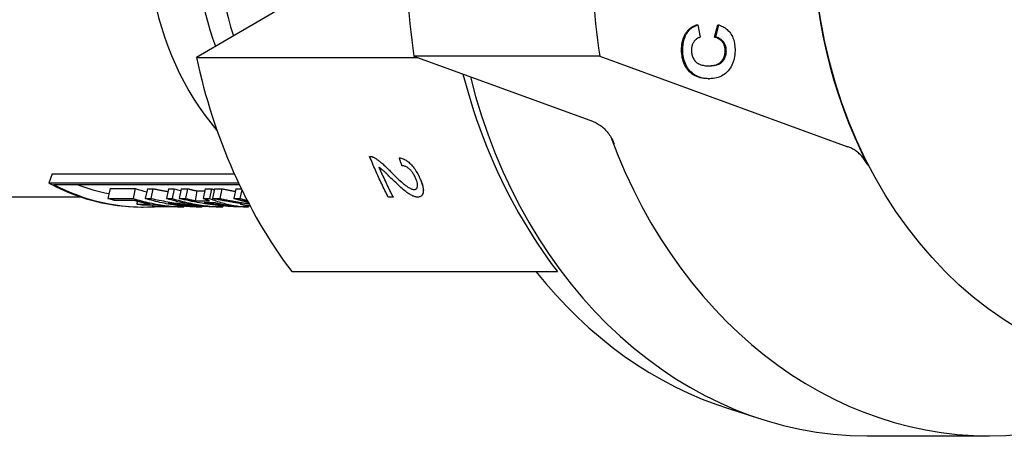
# Model space of a CAD drawing. Header units: millimetres. Extents: x -29 to 3567, y -20 to 378.
# Tile 7 of 12: x 217 to 266, y 319 to 340. Entities that reach past the tile are written whole.
import ezdxf

# ---------------------------------------------------------------- set-up
doc = ezdxf.new("R2010")
doc.units = ezdxf.units.MM
doc.layers.add('DETAIL', color=2, linetype='Continuous')

msp = doc.modelspace()

# ---------------------------------------------------------------- linework, layer by layer
at = {"layer": 'DETAIL'}
for p, q in [((234.511, 343.343), (226.22, 338.501)), ((250.913, 340.104), (250.97, 340.104)), ((250.97, 340.104), (251.086, 339.494)), ((251.8, 339.508), (251.958, 340.103)), ((251.858, 339.508), (252.016, 340.103)), ((251.958, 340.103), (252.016, 340.103)), ((251.8, 339.508), (251.858, 339.508)), ((226.22, 338.501), (237.128, 338.501)), ((246.13, 338.565), (236.953, 338.565)), ((236.953, 338.565), (245.778, 335.345)), ((246.13, 338.565), (258.389, 334.091)), ((251.497, 337.451), (251.555, 337.451)), ((234.765, 333.615), (234.765, 333.615)), ((234.955, 333.569), (234.955, 333.569)), ((236.23, 333.543), (236.23, 333.543)), ((219.092, 332.754), (218.925, 332.298)), ((219.092, 332.754), (228.083, 332.754)), ((228.293, 332.298), (218.925, 332.298)), ((219.149, 332.228), (228.326, 332.228)), ((221.948, 332.02), (221.847, 331.536)), ((221.948, 332.02), (223.187, 332.02)), ((223.187, 332.02), (223.085, 331.536)), ((223.791, 332.017), (223.69, 331.533)), ((223.791, 332.017), (224.069, 332.017)), ((224.069, 332.017), (223.968, 331.533)), ((224.832, 332.017), (224.731, 331.533)), ((224.832, 332.017), (225.11, 332.017)), ((225.11, 332.017), (225.009, 331.533)), ((225.462, 332.017), (225.361, 331.533)), ((225.462, 332.017), (225.777, 332.017)), ((225.777, 332.017), (225.676, 331.533)), ((226.235, 331.909), (226.148, 331.42)), ((226.235, 331.909), (226.627, 331.909)), ((226.649, 332.017), (226.548, 331.533)), ((226.649, 332.017), (226.964, 332.017)), ((226.964, 332.017), (226.863, 331.533)), ((227.111, 332.017), (227.01, 331.533)), ((227.111, 332.017), (227.463, 332.017)), ((227.463, 332.017), (227.362, 331.533)), ((228.166, 332.017), (228.065, 331.533)), ((228.166, 332.017), (228.428, 332.017)), ((228.455, 331.961), (228.366, 331.533)), ((237.314, 331.649), (237.314, 331.649)), ((213.101, 331.61), (220.492, 331.61)), ((221.847, 331.536), (223.085, 331.536)), ((223.163, 331.429), (222.217, 331.429)), ((223.282, 331.398), (223.265, 331.257)), ((223.265, 331.257), (223.932, 331.257)), ((224.298, 331.198), (223.631, 331.198)), ((223.69, 331.533), (223.968, 331.533)), ((224.042, 331.198), (224.039, 331.132)), ((224.731, 331.533), (225.009, 331.533)), ((225.361, 331.533), (225.676, 331.533)), ((225.599, 331.15), (225.598, 331.114)), ((226.148, 331.42), (226.852, 331.42)), ((226.548, 331.533), (226.863, 331.533)), ((226.601, 331.33), (227.136, 331.33)), ((227.01, 331.533), (227.362, 331.533)), ((227.512, 331.166), (227.511, 331.114)), ((228.015, 331.152), (228.014, 331.148)), ((228.051, 331.148), (228.014, 331.148)), ((228.065, 331.533), (228.366, 331.533)), ((228.392, 331.288), (228.389, 331.264)), ((228.389, 331.264), (228.393, 331.27)), ((228.392, 331.26), (228.391, 331.251)), ((228.391, 331.251), (228.395, 331.257)), ((228.395, 331.287), (228.393, 331.27)), ((228.413, 331.285), (228.412, 331.277)), ((228.412, 331.277), (228.442, 331.281)), ((228.712, 331.356), (228.704, 331.291)), ((228.704, 331.291), (228.795, 331.291)), ((228.788, 331.17), (228.787, 331.114)), ((228.829, 331.214), (228.83, 331.217)), ((228.829, 331.21), (228.829, 331.214)), ((228.839, 331.208), (228.829, 331.21)), ((228.83, 331.217), (228.833, 331.218)), ((235.925, 331.596), (235.688, 331.596)), ((235.925, 331.596), (235.925, 331.596)), ((223.496, 331.11), (223.591, 331.11)), ((224.039, 331.132), (224.926, 331.132)), ((225.598, 331.114), (224.418, 331.114)), ((226.489, 331.113), (226.203, 331.113)), ((226.49, 331.142), (226.489, 331.113)), ((227.511, 331.114), (227.225, 331.114)), ((228.787, 331.114), (228.428, 331.114)), ((230.918, 327.923), (244.042, 327.923)), ((252.543, 321.136), (254.181, 320.615)), ((259.338, 319.81), (265.36, 319.81))]:
    msp.add_line(p, q, dxfattribs=at)
at = {"layer": 'DETAIL', "flags": 128}
for points in [[(250.452, 339.797), (250.466, 339.814), (250.48, 339.831), (250.494, 339.847), (250.51, 339.863), (250.525, 339.878), (250.541, 339.893), (250.558, 339.908), (250.575, 339.923), (250.592, 339.937), (250.61, 339.95), (250.629, 339.964), (250.648, 339.977), (250.667, 339.989), (250.687, 340.001), (250.708, 340.013), (250.729, 340.025), (250.75, 340.036), (250.772, 340.047), (250.794, 340.057), (250.817, 340.067), (250.84, 340.077), (250.864, 340.087), (250.888, 340.096), (250.913, 340.104)], [(250.509, 339.797), (250.523, 339.814), (250.537, 339.831), (250.552, 339.847), (250.567, 339.863), (250.583, 339.878), (250.599, 339.893), (250.615, 339.908), (250.632, 339.923), (250.65, 339.937), (250.668, 339.95), (250.686, 339.964), (250.705, 339.977), (250.725, 339.989), (250.745, 340.001), (250.765, 340.013), (250.786, 340.025), (250.807, 340.036), (250.829, 340.047), (250.851, 340.057), (250.874, 340.067), (250.898, 340.077), (250.921, 340.087), (250.946, 340.096), (250.97, 340.104)], [(252.016, 340.103), (252.082, 340.079), (252.146, 340.051), (252.207, 340.022), (252.265, 339.989), (252.319, 339.955), (252.371, 339.917), (252.42, 339.877), (252.466, 339.835), (252.51, 339.79), (252.55, 339.743), (252.587, 339.693), (252.621, 339.641), (252.653, 339.586), (252.681, 339.529), (252.707, 339.469), (252.73, 339.408), (252.751, 339.343), (252.768, 339.277), (252.783, 339.208), (252.795, 339.137), (252.804, 339.063), (252.81, 338.988), (252.814, 338.909), (252.815, 338.829)], [(250.176, 338.891), (250.176, 338.937), (250.178, 338.982), (250.181, 339.027), (250.184, 339.071), (250.189, 339.114), (250.194, 339.157), (250.201, 339.198), (250.208, 339.24), (250.216, 339.28), (250.225, 339.319), (250.236, 339.358), (250.247, 339.396), (250.259, 339.434), (250.271, 339.47), (250.285, 339.506), (250.3, 339.542), (250.316, 339.576), (250.332, 339.61), (250.35, 339.643), (250.369, 339.675), (250.388, 339.707), (250.408, 339.738), (250.43, 339.768), (250.452, 339.797)], [(250.233, 338.891), (250.234, 338.937), (250.236, 338.982), (250.238, 339.027), (250.242, 339.071), (250.246, 339.114), (250.252, 339.157), (250.258, 339.198), (250.265, 339.24), (250.274, 339.28), (250.283, 339.319), (250.293, 339.358), (250.304, 339.396), (250.316, 339.434), (250.329, 339.47), (250.343, 339.506), (250.357, 339.542), (250.373, 339.576), (250.39, 339.61), (250.407, 339.643), (250.426, 339.675), (250.445, 339.707), (250.466, 339.738), (250.487, 339.768), (250.509, 339.797)], [(251.086, 339.494), (251.054, 339.485), (251.024, 339.474), (250.994, 339.461), (250.966, 339.446), (250.938, 339.43), (250.912, 339.413), (250.887, 339.393), (250.863, 339.372), (250.84, 339.35), (250.818, 339.325), (250.798, 339.299), (250.778, 339.271), (250.76, 339.242), (250.744, 339.212), (250.729, 339.181), (250.715, 339.149), (250.703, 339.116), (250.693, 339.082), (250.684, 339.047), (250.677, 339.011), (250.671, 338.974), (250.667, 338.936), (250.664, 338.897), (250.663, 338.856)], [(252.327, 338.826), (252.327, 338.867), (252.324, 338.906), (252.32, 338.945), (252.314, 338.983), (252.306, 339.019), (252.297, 339.055), (252.285, 339.09), (252.272, 339.124), (252.257, 339.157), (252.24, 339.189), (252.222, 339.22), (252.201, 339.25), (252.179, 339.279), (252.155, 339.307), (252.129, 339.333), (252.1, 339.358), (252.07, 339.381), (252.037, 339.404), (252.003, 339.424), (251.967, 339.444), (251.928, 339.462), (251.887, 339.478), (251.845, 339.494), (251.8, 339.508)], [(252.385, 338.826), (252.384, 338.867), (252.381, 338.906), (252.377, 338.945), (252.371, 338.983), (252.363, 339.019), (252.354, 339.055), (252.343, 339.09), (252.329, 339.124), (252.314, 339.157), (252.298, 339.189), (252.279, 339.22), (252.259, 339.25), (252.237, 339.279), (252.212, 339.307), (252.186, 339.333), (252.158, 339.358), (252.127, 339.381), (252.095, 339.404), (252.06, 339.424), (252.024, 339.444), (251.985, 339.462), (251.945, 339.478), (251.902, 339.494), (251.858, 339.508)], [(251.48, 337.451), (251.378, 337.455), (251.28, 337.464), (251.186, 337.478), (251.095, 337.498), (251.009, 337.524), (250.926, 337.554), (250.848, 337.591), (250.773, 337.632), (250.702, 337.679), (250.636, 337.732), (250.573, 337.79), (250.514, 337.853), (250.459, 337.921), (250.409, 337.992), (250.364, 338.066), (250.324, 338.144), (250.289, 338.226), (250.258, 338.311), (250.232, 338.399), (250.211, 338.49), (250.195, 338.585), (250.184, 338.684), (250.177, 338.786), (250.176, 338.891)], [(251.538, 337.451), (251.436, 337.455), (251.337, 337.464), (251.243, 337.478), (251.153, 337.498), (251.066, 337.524), (250.984, 337.554), (250.905, 337.591), (250.83, 337.632), (250.76, 337.679), (250.693, 337.732), (250.63, 337.79), (250.571, 337.853), (250.516, 337.921), (250.467, 337.992), (250.422, 338.066), (250.381, 338.144), (250.346, 338.226), (250.315, 338.311), (250.29, 338.399), (250.269, 338.49), (250.253, 338.585), (250.241, 338.684), (250.235, 338.786), (250.233, 338.891)], [(250.663, 338.856), (250.664, 338.801), (250.668, 338.747), (250.675, 338.695), (250.684, 338.644), (250.696, 338.596), (250.711, 338.549), (250.729, 338.503), (250.749, 338.46), (250.772, 338.418), (250.798, 338.378), (250.827, 338.34), (250.859, 338.304), (250.893, 338.269), (250.931, 338.238), (250.973, 338.21), (251.018, 338.185), (251.067, 338.162), (251.119, 338.142), (251.174, 338.126), (251.233, 338.112), (251.296, 338.101), (251.362, 338.093), (251.431, 338.088), (251.504, 338.086)], [(251.495, 338.086), (251.568, 338.088), (251.637, 338.094), (251.703, 338.102), (251.765, 338.112), (251.824, 338.126), (251.879, 338.142), (251.93, 338.161), (251.978, 338.183), (252.022, 338.208), (252.063, 338.235), (252.1, 338.265), (252.133, 338.298), (252.164, 338.333), (252.192, 338.37), (252.217, 338.408), (252.24, 338.448), (252.26, 338.489), (252.278, 338.532), (252.293, 338.577), (252.305, 338.623), (252.314, 338.672), (252.321, 338.721), (252.326, 338.773), (252.327, 338.826)], [(251.504, 338.086), (251.581, 338.087), (251.654, 338.09), (251.724, 338.097), (251.79, 338.106), (251.852, 338.119), (251.91, 338.134), (251.964, 338.152), (252.015, 338.173), (252.062, 338.197), (252.105, 338.225), (252.145, 338.254), (252.18, 338.287), (252.212, 338.323), (252.242, 338.36), (252.269, 338.398), (252.293, 338.439), (252.314, 338.481), (252.332, 338.525), (252.348, 338.571), (252.361, 338.618), (252.371, 338.668), (252.378, 338.719), (252.383, 338.771), (252.385, 338.826)], [(252.815, 338.829), (252.812, 338.729), (252.804, 338.633), (252.792, 338.539), (252.775, 338.449), (252.753, 338.361), (252.726, 338.277), (252.695, 338.195), (252.659, 338.117), (252.619, 338.041), (252.573, 337.969), (252.523, 337.9), (252.469, 337.834), (252.41, 337.772), (252.348, 337.715), (252.282, 337.664), (252.213, 337.618), (252.141, 337.578), (252.065, 337.544), (251.985, 337.515), (251.903, 337.491), (251.817, 337.473), (251.727, 337.46), (251.634, 337.453), (251.538, 337.451)], [(239.379, 337.68), (239.5, 337.225), (239.628, 336.772), (239.763, 336.322), (239.905, 335.875), (240.054, 335.431), (240.21, 334.99), (240.372, 334.553), (240.542, 334.12), (240.718, 333.692), (240.901, 333.267), (241.09, 332.848), (241.285, 332.433), (241.485, 332.023), (241.692, 331.619), (241.905, 331.22), (242.123, 330.828), (242.347, 330.441), (242.575, 330.061), (242.809, 329.687), (243.047, 329.32), (243.289, 328.96), (243.536, 328.607), (243.787, 328.261), (244.042, 327.923)], [(251.497, 337.451), (251.497, 337.451), (251.496, 337.451), (251.495, 337.451), (251.494, 337.451), (251.494, 337.451), (251.493, 337.451), (251.492, 337.451), (251.492, 337.451), (251.491, 337.451), (251.49, 337.451), (251.49, 337.451), (251.489, 337.451), (251.488, 337.451), (251.487, 337.451), (251.487, 337.451), (251.486, 337.451), (251.485, 337.451), (251.485, 337.451), (251.484, 337.451), (251.483, 337.451), (251.482, 337.451), (251.482, 337.451), (251.481, 337.451), (251.48, 337.451)], [(245.778, 335.345), (245.835, 335.322), (245.892, 335.298), (245.948, 335.271), (246.003, 335.241), (246.057, 335.21), (246.11, 335.176), (246.163, 335.14), (246.214, 335.101), (246.264, 335.061), (246.313, 335.018), (246.361, 334.974), (246.408, 334.927), (246.453, 334.878), (246.496, 334.828), (246.539, 334.775), (246.579, 334.721), (246.618, 334.665), (246.656, 334.608), (246.692, 334.548), (246.726, 334.488), (246.758, 334.426), (246.788, 334.362), (246.817, 334.297), (246.843, 334.231)], [(259.37, 333.186), (259.342, 333.239), (259.312, 333.292), (259.281, 333.343), (259.248, 333.394), (259.215, 333.442), (259.18, 333.49), (259.144, 333.536), (259.107, 333.581), (259.069, 333.625), (259.029, 333.667), (258.989, 333.708), (258.947, 333.747), (258.905, 333.785), (258.862, 333.821), (258.818, 333.856), (258.773, 333.889), (258.727, 333.92), (258.681, 333.95), (258.634, 333.977), (258.586, 334.004), (258.538, 334.028), (258.489, 334.051), (258.439, 334.072), (258.389, 334.091)], [(234.765, 333.615), (234.773, 333.615), (234.78, 333.615), (234.787, 333.615), (234.795, 333.615), (234.802, 333.614), (234.81, 333.614), (234.817, 333.613), (234.825, 333.612), (234.833, 333.61), (234.84, 333.609), (234.848, 333.607), (234.856, 333.606), (234.864, 333.604), (234.872, 333.602), (234.88, 333.599), (234.888, 333.597), (234.896, 333.594), (234.905, 333.591), (234.913, 333.588), (234.921, 333.584), (234.93, 333.581), (234.938, 333.577), (234.947, 333.573), (234.955, 333.569)], [(235.688, 331.596), (235.647, 331.678), (235.605, 331.76), (235.565, 331.842), (235.524, 331.925), (235.483, 332.008), (235.443, 332.09), (235.403, 332.174), (235.364, 332.257), (235.324, 332.34), (235.285, 332.424), (235.246, 332.508), (235.208, 332.592), (235.169, 332.676), (235.131, 332.761), (235.093, 332.845), (235.056, 332.93), (235.019, 333.015), (234.982, 333.1), (234.945, 333.185), (234.908, 333.271), (234.872, 333.357), (234.836, 333.442), (234.801, 333.528), (234.765, 333.615)], [(234.765, 333.615), (234.773, 333.615), (234.78, 333.615), (234.787, 333.615), (234.795, 333.615), (234.802, 333.614), (234.81, 333.614), (234.817, 333.613), (234.825, 333.612), (234.833, 333.611), (234.841, 333.609), (234.848, 333.608), (234.856, 333.606), (234.864, 333.604), (234.872, 333.602), (234.88, 333.599), (234.888, 333.597), (234.897, 333.594), (234.905, 333.591), (234.913, 333.588), (234.921, 333.585), (234.93, 333.581), (234.938, 333.577), (234.947, 333.573), (234.955, 333.569)], [(234.955, 333.569), (234.984, 333.556), (235.012, 333.54), (235.042, 333.524), (235.071, 333.506), (235.102, 333.487), (235.132, 333.467), (235.164, 333.445), (235.195, 333.422), (235.228, 333.398), (235.26, 333.372), (235.293, 333.345), (235.327, 333.317), (235.362, 333.287), (235.398, 333.255), (235.436, 333.221), (235.475, 333.185), (235.516, 333.147), (235.559, 333.106), (235.603, 333.064), (235.648, 333.019), (235.696, 332.972), (235.744, 332.923), (235.795, 332.873), (235.847, 332.82)], [(234.955, 333.569), (234.984, 333.556), (235.012, 333.54), (235.042, 333.524), (235.071, 333.506), (235.102, 333.487), (235.132, 333.467), (235.164, 333.445), (235.195, 333.422), (235.228, 333.398), (235.26, 333.372), (235.294, 333.345), (235.327, 333.317), (235.362, 333.287), (235.398, 333.255), (235.436, 333.221), (235.475, 333.185), (235.516, 333.147), (235.559, 333.106), (235.603, 333.064), (235.648, 333.019), (235.696, 332.972), (235.744, 332.924), (235.795, 332.873), (235.847, 332.82)], [(236.23, 333.543), (236.28, 333.535), (236.329, 333.523), (236.377, 333.509), (236.425, 333.491), (236.472, 333.47), (236.519, 333.447), (236.565, 333.42), (236.611, 333.39), (236.656, 333.357), (236.701, 333.32), (236.745, 333.281), (236.789, 333.239), (236.832, 333.194), (236.874, 333.147), (236.915, 333.097), (236.955, 333.044), (236.994, 332.99), (237.033, 332.932), (237.07, 332.873), (237.107, 332.811), (237.143, 332.747), (237.179, 332.68), (237.213, 332.611), (237.247, 332.54)], [(236.37, 333.149), (236.364, 333.166), (236.358, 333.182), (236.352, 333.198), (236.346, 333.215), (236.34, 333.231), (236.334, 333.247), (236.328, 333.264), (236.322, 333.28), (236.317, 333.296), (236.311, 333.313), (236.305, 333.329), (236.299, 333.346), (236.293, 333.362), (236.287, 333.378), (236.282, 333.395), (236.276, 333.411), (236.27, 333.428), (236.264, 333.444), (236.259, 333.461), (236.253, 333.477), (236.247, 333.494), (236.241, 333.51), (236.236, 333.527), (236.23, 333.543)], [(236.23, 333.543), (236.28, 333.535), (236.329, 333.523), (236.377, 333.509), (236.425, 333.491), (236.472, 333.47), (236.519, 333.447), (236.566, 333.42), (236.611, 333.39), (236.656, 333.357), (236.701, 333.321), (236.745, 333.281), (236.789, 333.239), (236.832, 333.194), (236.874, 333.147), (236.915, 333.097), (236.955, 333.044), (236.994, 332.99), (237.033, 332.932), (237.071, 332.873), (237.107, 332.811), (237.143, 332.747), (237.179, 332.68), (237.213, 332.611), (237.247, 332.54)], [(237.039, 332.549), (237.018, 332.593), (236.996, 332.636), (236.974, 332.677), (236.95, 332.717), (236.926, 332.756), (236.902, 332.793), (236.876, 332.828), (236.85, 332.862), (236.823, 332.894), (236.795, 332.925), (236.766, 332.955), (236.737, 332.983), (236.707, 333.009), (236.677, 333.033), (236.647, 333.055), (236.617, 333.074), (236.587, 333.091), (236.556, 333.106), (236.525, 333.119), (236.495, 333.13), (236.464, 333.138), (236.432, 333.144), (236.401, 333.148), (236.37, 333.149)], [(235.226, 333.083), (235.254, 333.02), (235.281, 332.957), (235.309, 332.894), (235.337, 332.831), (235.365, 332.768), (235.393, 332.706), (235.421, 332.643), (235.45, 332.581), (235.478, 332.518), (235.507, 332.456), (235.536, 332.394), (235.565, 332.332), (235.594, 332.27), (235.624, 332.208), (235.653, 332.147), (235.683, 332.085), (235.713, 332.023), (235.743, 331.962), (235.773, 331.901), (235.803, 331.839), (235.833, 331.778), (235.864, 331.717), (235.895, 331.656), (235.925, 331.596)], [(235.878, 332.489), (235.823, 332.543), (235.771, 332.594), (235.722, 332.642), (235.677, 332.687), (235.635, 332.728), (235.596, 332.766), (235.56, 332.801), (235.528, 332.832), (235.499, 332.86), (235.473, 332.884), (235.45, 332.905), (235.43, 332.923), (235.412, 332.939), (235.394, 332.954), (235.376, 332.969), (235.359, 332.984), (235.342, 332.998), (235.324, 333.011), (235.308, 333.024), (235.291, 333.037), (235.274, 333.049), (235.258, 333.061), (235.242, 333.072), (235.226, 333.083)], [(235.847, 332.82), (235.927, 332.739), (236.004, 332.663), (236.078, 332.591), (236.148, 332.524), (236.214, 332.462), (236.278, 332.404), (236.337, 332.35), (236.393, 332.302), (236.446, 332.257), (236.495, 332.217), (236.54, 332.182), (236.582, 332.151), (236.621, 332.123), (236.659, 332.098), (236.695, 332.075), (236.73, 332.055), (236.764, 332.037), (236.796, 332.022), (236.827, 332.008), (236.857, 331.998), (236.885, 331.989), (236.912, 331.983), (236.938, 331.98), (236.962, 331.979)], [(235.847, 332.82), (235.927, 332.739), (236.004, 332.663), (236.078, 332.591), (236.148, 332.524), (236.214, 332.462), (236.278, 332.404), (236.337, 332.35), (236.393, 332.302), (236.446, 332.257), (236.495, 332.217), (236.54, 332.182), (236.582, 332.151), (236.621, 332.123), (236.659, 332.098), (236.695, 332.075), (236.73, 332.055), (236.764, 332.037), (236.796, 332.022), (236.827, 332.008), (236.857, 331.998), (236.885, 331.989), (236.912, 331.983), (236.938, 331.98), (236.962, 331.979)], [(218.925, 332.298), (219.105, 332.202), (219.286, 332.11), (219.469, 332.023), (219.652, 331.939), (219.837, 331.859), (220.023, 331.783), (220.21, 331.712), (220.398, 331.644), (220.587, 331.58), (220.777, 331.52), (220.968, 331.465), (221.16, 331.413), (221.352, 331.365), (221.545, 331.322), (221.738, 331.282), (221.932, 331.247), (222.127, 331.216), (222.321, 331.188), (222.517, 331.165), (222.712, 331.146), (222.908, 331.131), (223.104, 331.121), (223.3, 331.114), (223.496, 331.112)], [(237.144, 331.6), (237.113, 331.601), (237.082, 331.605), (237.049, 331.61), (237.015, 331.618), (236.98, 331.629), (236.945, 331.641), (236.908, 331.656), (236.87, 331.673), (236.831, 331.693), (236.79, 331.715), (236.747, 331.741), (236.702, 331.77), (236.655, 331.802), (236.607, 331.837), (236.556, 331.875), (236.504, 331.917), (236.448, 331.963), (236.385, 332.017), (236.316, 332.077), (236.24, 332.145), (236.159, 332.22), (236.071, 332.302), (235.978, 332.392), (235.878, 332.489)], [(236.962, 331.979), (236.985, 331.98), (237.007, 331.983), (237.027, 331.988), (237.046, 331.996), (237.063, 332.006), (237.078, 332.018), (237.091, 332.032), (237.103, 332.048), (237.113, 332.067), (237.121, 332.088), (237.128, 332.111), (237.133, 332.136), (237.136, 332.163), (237.137, 332.191), (237.136, 332.221), (237.133, 332.252), (237.128, 332.284), (237.121, 332.318), (237.113, 332.353), (237.102, 332.389), (237.089, 332.427), (237.074, 332.466), (237.058, 332.507), (237.039, 332.549)], [(237.247, 332.54), (237.279, 332.468), (237.308, 332.398), (237.333, 332.332), (237.356, 332.268), (237.375, 332.207), (237.391, 332.148), (237.403, 332.092), (237.412, 332.038), (237.418, 331.988), (237.421, 331.939), (237.42, 331.894), (237.416, 331.85), (237.408, 331.81), (237.398, 331.774), (237.386, 331.741), (237.37, 331.711), (237.352, 331.685), (237.33, 331.663), (237.306, 331.644), (237.28, 331.628), (237.25, 331.616), (237.218, 331.607), (237.182, 331.602), (237.144, 331.6)], [(237.247, 332.54), (237.272, 332.483), (237.295, 332.429), (237.317, 332.376), (237.336, 332.325), (237.354, 332.275), (237.369, 332.227), (237.382, 332.18), (237.394, 332.135), (237.403, 332.092), (237.411, 332.05), (237.416, 332.01), (237.42, 331.971), (237.421, 331.934), (237.42, 331.898), (237.417, 331.864), (237.413, 331.832), (237.406, 331.802), (237.398, 331.774), (237.389, 331.748), (237.377, 331.724), (237.364, 331.702), (237.349, 331.682), (237.333, 331.665), (237.314, 331.649)], [(224.069, 332.017), (224.1, 332.011), (224.13, 332.004), (224.161, 331.998), (224.191, 331.992), (224.222, 331.986), (224.252, 331.979), (224.283, 331.973), (224.313, 331.967), (224.344, 331.961), (224.374, 331.955), (224.405, 331.949), (224.435, 331.943), (224.466, 331.938), (224.496, 331.932), (224.527, 331.926), (224.558, 331.92), (224.588, 331.915), (224.619, 331.909), (224.649, 331.904), (224.68, 331.898), (224.711, 331.893), (224.741, 331.887), (224.772, 331.882), (224.802, 331.877)], [(225.777, 332.017), (225.796, 332.012), (225.815, 332.008), (225.834, 332.003), (225.853, 331.998), (225.872, 331.993), (225.891, 331.989), (225.91, 331.984), (225.929, 331.979), (225.948, 331.975), (225.967, 331.97), (225.986, 331.966), (226.006, 331.961), (226.025, 331.957), (226.044, 331.952), (226.063, 331.948), (226.082, 331.943), (226.101, 331.939), (226.12, 331.934), (226.139, 331.93), (226.158, 331.926), (226.177, 331.922), (226.196, 331.917), (226.216, 331.913), (226.235, 331.909)], [(226.964, 332.017), (226.97, 332.015), (226.976, 332.013), (226.981, 332.01), (226.987, 332.008), (226.993, 332.006), (226.998, 332.003), (227.004, 332.001), (227.01, 331.999), (227.015, 331.997), (227.021, 331.994), (227.026, 331.992), (227.032, 331.99), (227.038, 331.988), (227.043, 331.985), (227.049, 331.983), (227.055, 331.981), (227.06, 331.979), (227.066, 331.977), (227.072, 331.974), (227.077, 331.972), (227.083, 331.97), (227.089, 331.968), (227.094, 331.966), (227.1, 331.964)], [(227.463, 332.017), (227.491, 332.011), (227.519, 332.005), (227.547, 331.999), (227.575, 331.993), (227.603, 331.987), (227.631, 331.982), (227.66, 331.976), (227.688, 331.97), (227.716, 331.965), (227.744, 331.959), (227.772, 331.953), (227.8, 331.948), (227.828, 331.942), (227.857, 331.937), (227.885, 331.931), (227.913, 331.926), (227.941, 331.921), (227.969, 331.915), (227.998, 331.91), (228.026, 331.905), (228.054, 331.9), (228.082, 331.895), (228.111, 331.89), (228.139, 331.885)], [(236.962, 331.979), (236.967, 331.979), (236.972, 331.979), (236.977, 331.979), (236.982, 331.979), (236.987, 331.98), (236.992, 331.98), (236.997, 331.981), (237.002, 331.982), (237.006, 331.983), (237.011, 331.984), (237.015, 331.985), (237.02, 331.986), (237.024, 331.987), (237.028, 331.989), (237.032, 331.99), (237.036, 331.992), (237.04, 331.993), (237.044, 331.995), (237.048, 331.997), (237.052, 331.999), (237.055, 332.001), (237.059, 332.003), (237.062, 332.006), (237.066, 332.008)], [(222.217, 331.429), (222.202, 331.433), (222.186, 331.437), (222.171, 331.441), (222.155, 331.446), (222.14, 331.45), (222.124, 331.454), (222.109, 331.458), (222.093, 331.463), (222.078, 331.467), (222.062, 331.472), (222.047, 331.476), (222.032, 331.48), (222.016, 331.485), (222.001, 331.489), (221.985, 331.494), (221.97, 331.499), (221.954, 331.503), (221.939, 331.508), (221.924, 331.512), (221.908, 331.517), (221.893, 331.522), (221.878, 331.526), (221.862, 331.531), (221.847, 331.536)], [(223.085, 331.536), (223.188, 331.505), (223.291, 331.474), (223.394, 331.445), (223.498, 331.418), (223.601, 331.391), (223.705, 331.365), (223.809, 331.341), (223.914, 331.318), (224.018, 331.296), (224.123, 331.276), (224.227, 331.256), (224.332, 331.238), (224.437, 331.221), (224.542, 331.205), (224.647, 331.19), (224.753, 331.177), (224.858, 331.165), (224.964, 331.154), (225.069, 331.144), (225.175, 331.136), (225.281, 331.128), (225.387, 331.122), (225.493, 331.117), (225.598, 331.114)], [(223.932, 331.257), (223.899, 331.262), (223.867, 331.268), (223.835, 331.274), (223.803, 331.281), (223.771, 331.287), (223.738, 331.293), (223.706, 331.3), (223.674, 331.307), (223.642, 331.313), (223.61, 331.32), (223.578, 331.327), (223.546, 331.334), (223.514, 331.342), (223.482, 331.349), (223.45, 331.356), (223.418, 331.364), (223.386, 331.372), (223.354, 331.38), (223.322, 331.387), (223.29, 331.395), (223.258, 331.404), (223.226, 331.412), (223.194, 331.42), (223.163, 331.429)], [(223.631, 331.198), (223.616, 331.2), (223.6, 331.202), (223.585, 331.205), (223.57, 331.207), (223.554, 331.209), (223.539, 331.211), (223.524, 331.214), (223.509, 331.216), (223.493, 331.218), (223.478, 331.221), (223.463, 331.223), (223.448, 331.225), (223.432, 331.228), (223.417, 331.23), (223.402, 331.233), (223.387, 331.235), (223.371, 331.238), (223.356, 331.241), (223.341, 331.243), (223.326, 331.246), (223.31, 331.248), (223.295, 331.251), (223.28, 331.254), (223.265, 331.257)], [(226.203, 331.113), (226.098, 331.117), (225.992, 331.122), (225.886, 331.128), (225.78, 331.135), (225.674, 331.143), (225.569, 331.153), (225.463, 331.164), (225.358, 331.176), (225.252, 331.189), (225.147, 331.203), (225.042, 331.219), (224.937, 331.236), (224.832, 331.254), (224.727, 331.274), (224.623, 331.294), (224.518, 331.316), (224.414, 331.339), (224.31, 331.363), (224.206, 331.388), (224.103, 331.415), (223.999, 331.442), (223.896, 331.471), (223.793, 331.501), (223.69, 331.533)], [(223.968, 331.533), (224.071, 331.511), (224.174, 331.49), (224.277, 331.469), (224.381, 331.449), (224.484, 331.429), (224.587, 331.41), (224.691, 331.392), (224.795, 331.374), (224.898, 331.357), (225.002, 331.34), (225.106, 331.324), (225.21, 331.309), (225.314, 331.294), (225.418, 331.28), (225.522, 331.266), (225.627, 331.253), (225.731, 331.24), (225.835, 331.228), (225.94, 331.217), (226.044, 331.206), (226.149, 331.195), (226.254, 331.186), (226.358, 331.177), (226.463, 331.168)], [(224.926, 331.132), (224.899, 331.134), (224.873, 331.136), (224.847, 331.138), (224.821, 331.14), (224.795, 331.143), (224.768, 331.145), (224.742, 331.147), (224.716, 331.149), (224.69, 331.152), (224.664, 331.155), (224.637, 331.157), (224.611, 331.16), (224.585, 331.163), (224.559, 331.165), (224.533, 331.168), (224.507, 331.171), (224.481, 331.174), (224.454, 331.178), (224.428, 331.181), (224.402, 331.184), (224.376, 331.188), (224.35, 331.191), (224.324, 331.194), (224.298, 331.198)], [(226.463, 331.168), (226.39, 331.177), (226.317, 331.186), (226.244, 331.195), (226.172, 331.206), (226.099, 331.217), (226.026, 331.228), (225.953, 331.24), (225.881, 331.253), (225.808, 331.266), (225.736, 331.28), (225.663, 331.294), (225.591, 331.309), (225.519, 331.324), (225.447, 331.34), (225.375, 331.357), (225.303, 331.374), (225.231, 331.392), (225.159, 331.411), (225.087, 331.429), (225.016, 331.449), (224.944, 331.469), (224.873, 331.49), (224.802, 331.511), (224.731, 331.533)], [(224.815, 331.313), (224.884, 331.299), (224.953, 331.285), (225.022, 331.272), (225.092, 331.259), (225.161, 331.246), (225.231, 331.235), (225.3, 331.223), (225.37, 331.213), (225.44, 331.202), (225.509, 331.193), (225.579, 331.184), (225.649, 331.175), (225.719, 331.167), (225.789, 331.159), (225.859, 331.152), (225.929, 331.146), (225.999, 331.14), (226.069, 331.135), (226.139, 331.13), (226.209, 331.125), (226.279, 331.121), (226.349, 331.118), (226.419, 331.115), (226.489, 331.113)], [(227.225, 331.114), (227.125, 331.116), (227.024, 331.119), (226.923, 331.122), (226.822, 331.126), (226.722, 331.13), (226.621, 331.135), (226.52, 331.141), (226.419, 331.147), (226.319, 331.153), (226.218, 331.16), (226.118, 331.168), (226.017, 331.176), (225.917, 331.184), (225.816, 331.193), (225.716, 331.203), (225.615, 331.213), (225.515, 331.224), (225.415, 331.235), (225.315, 331.247), (225.215, 331.259), (225.115, 331.272), (225.015, 331.285), (224.915, 331.299), (224.815, 331.313)], [(225.009, 331.533), (225.111, 331.502), (225.214, 331.472), (225.317, 331.443), (225.42, 331.415), (225.523, 331.389), (225.626, 331.363), (225.73, 331.339), (225.834, 331.317), (225.938, 331.295), (226.042, 331.274), (226.146, 331.255), (226.251, 331.237), (226.355, 331.22), (226.46, 331.204), (226.565, 331.19), (226.669, 331.177), (226.774, 331.164), (226.88, 331.154), (226.985, 331.144), (227.09, 331.135), (227.195, 331.128), (227.301, 331.122), (227.406, 331.117), (227.511, 331.114)], [(228.428, 331.114), (228.299, 331.117), (228.17, 331.122), (228.041, 331.128), (227.912, 331.135), (227.783, 331.144), (227.655, 331.154), (227.526, 331.164), (227.398, 331.177), (227.269, 331.19), (227.141, 331.204), (227.013, 331.22), (226.885, 331.237), (226.757, 331.255), (226.629, 331.274), (226.501, 331.295), (226.374, 331.316), (226.247, 331.339), (226.119, 331.363), (225.992, 331.389), (225.866, 331.415), (225.739, 331.443), (225.613, 331.472), (225.487, 331.502), (225.361, 331.533)], [(225.676, 331.533), (225.696, 331.528), (225.715, 331.523), (225.735, 331.518), (225.755, 331.513), (225.774, 331.508), (225.794, 331.503), (225.813, 331.498), (225.833, 331.493), (225.853, 331.489), (225.872, 331.484), (225.892, 331.479), (225.912, 331.474), (225.931, 331.47), (225.951, 331.465), (225.971, 331.46), (225.99, 331.456), (226.01, 331.451), (226.03, 331.447), (226.049, 331.442), (226.069, 331.438), (226.089, 331.433), (226.108, 331.429), (226.128, 331.425), (226.148, 331.42)], [(226.852, 331.42), (226.839, 331.425), (226.826, 331.429), (226.814, 331.433), (226.801, 331.438), (226.788, 331.442), (226.776, 331.447), (226.763, 331.451), (226.75, 331.456), (226.738, 331.46), (226.725, 331.465), (226.712, 331.47), (226.7, 331.474), (226.687, 331.479), (226.674, 331.484), (226.662, 331.489), (226.649, 331.493), (226.636, 331.498), (226.624, 331.503), (226.611, 331.508), (226.599, 331.513), (226.586, 331.518), (226.573, 331.523), (226.561, 331.528), (226.548, 331.533)], [(228.014, 331.148), (227.955, 331.153), (227.896, 331.158), (227.837, 331.163), (227.778, 331.168), (227.719, 331.174), (227.66, 331.18), (227.601, 331.186), (227.542, 331.192), (227.483, 331.199), (227.424, 331.206), (227.365, 331.213), (227.306, 331.22), (227.247, 331.228), (227.188, 331.236), (227.129, 331.244), (227.071, 331.253), (227.012, 331.261), (226.953, 331.27), (226.894, 331.28), (226.836, 331.289), (226.777, 331.299), (226.719, 331.309), (226.66, 331.319), (226.601, 331.33)], [(226.863, 331.533), (226.942, 331.502), (227.02, 331.472), (227.099, 331.443), (227.178, 331.415), (227.257, 331.389), (227.336, 331.363), (227.416, 331.339), (227.495, 331.316), (227.575, 331.295), (227.655, 331.274), (227.735, 331.255), (227.815, 331.237), (227.896, 331.22), (227.976, 331.204), (228.057, 331.19), (228.138, 331.177), (228.219, 331.164), (228.3, 331.154), (228.381, 331.144), (228.462, 331.135), (228.543, 331.128), (228.624, 331.122), (228.706, 331.117), (228.787, 331.114)], [(228.442, 331.281), (228.382, 331.289), (228.322, 331.297), (228.262, 331.306), (228.202, 331.315), (228.142, 331.324), (228.082, 331.333), (228.022, 331.343), (227.963, 331.352), (227.903, 331.362), (227.843, 331.372), (227.783, 331.382), (227.724, 331.393), (227.664, 331.403), (227.604, 331.414), (227.545, 331.425), (227.485, 331.436), (227.426, 331.448), (227.366, 331.459), (227.307, 331.471), (227.247, 331.483), (227.188, 331.495), (227.129, 331.507), (227.069, 331.52), (227.01, 331.533)], [(227.136, 331.33), (227.174, 331.319), (227.212, 331.309), (227.25, 331.299), (227.288, 331.289), (227.326, 331.28), (227.364, 331.27), (227.401, 331.261), (227.439, 331.253), (227.478, 331.244), (227.516, 331.236), (227.554, 331.228), (227.592, 331.22), (227.63, 331.213), (227.668, 331.206), (227.706, 331.199), (227.744, 331.192), (227.783, 331.186), (227.821, 331.18), (227.859, 331.174), (227.898, 331.168), (227.936, 331.163), (227.974, 331.158), (228.013, 331.153), (228.051, 331.148)], [(227.362, 331.533), (227.417, 331.521), (227.473, 331.509), (227.529, 331.497), (227.584, 331.486), (227.64, 331.474), (227.696, 331.463), (227.751, 331.452), (227.807, 331.441), (227.863, 331.431), (227.919, 331.42), (227.975, 331.41), (228.031, 331.4), (228.087, 331.39), (228.143, 331.38), (228.198, 331.37), (228.255, 331.361), (228.311, 331.351), (228.367, 331.342), (228.423, 331.333), (228.479, 331.325), (228.535, 331.316), (228.591, 331.308), (228.647, 331.299), (228.704, 331.291)], [(228.767, 331.344), (228.738, 331.351), (228.708, 331.357), (228.679, 331.364), (228.649, 331.371), (228.62, 331.379), (228.591, 331.386), (228.561, 331.393), (228.532, 331.401), (228.503, 331.408), (228.474, 331.416), (228.444, 331.424), (228.415, 331.431), (228.386, 331.439), (228.357, 331.447), (228.327, 331.455), (228.298, 331.464), (228.269, 331.472), (228.24, 331.48), (228.211, 331.489), (228.182, 331.497), (228.153, 331.506), (228.124, 331.515), (228.094, 331.524), (228.065, 331.533)], [(228.366, 331.533), (228.381, 331.528), (228.396, 331.524), (228.41, 331.519), (228.425, 331.515), (228.44, 331.51), (228.455, 331.506), (228.47, 331.501), (228.484, 331.497), (228.499, 331.492), (228.514, 331.488), (228.529, 331.484), (228.544, 331.479), (228.559, 331.475), (228.574, 331.471), (228.588, 331.467), (228.603, 331.463), (228.618, 331.458), (228.633, 331.454), (228.648, 331.45), (228.663, 331.446), (228.678, 331.442), (228.693, 331.438), (228.707, 331.434), (228.722, 331.43)], [(228.395, 331.257), (228.395, 331.257), (228.395, 331.257), (228.394, 331.258), (228.394, 331.258), (228.394, 331.258), (228.394, 331.258), (228.393, 331.259), (228.393, 331.259), (228.393, 331.259), (228.393, 331.26), (228.392, 331.26), (228.392, 331.26), (228.392, 331.261), (228.392, 331.261), (228.391, 331.261), (228.391, 331.262), (228.391, 331.262), (228.391, 331.262), (228.39, 331.263), (228.39, 331.263), (228.39, 331.263), (228.39, 331.264), (228.389, 331.264), (228.389, 331.264)], [(228.404, 331.243), (228.404, 331.244), (228.403, 331.244), (228.403, 331.244), (228.402, 331.245), (228.402, 331.245), (228.401, 331.245), (228.401, 331.245), (228.4, 331.246), (228.399, 331.246), (228.399, 331.246), (228.398, 331.247), (228.398, 331.247), (228.397, 331.247), (228.397, 331.248), (228.396, 331.248), (228.396, 331.248), (228.395, 331.249), (228.394, 331.249), (228.394, 331.249), (228.393, 331.249), (228.393, 331.25), (228.392, 331.25), (228.392, 331.25), (228.391, 331.251)], [(228.393, 331.27), (228.394, 331.271), (228.395, 331.271), (228.396, 331.271), (228.396, 331.271), (228.397, 331.272), (228.398, 331.272), (228.399, 331.272), (228.4, 331.272), (228.4, 331.273), (228.401, 331.273), (228.402, 331.273), (228.403, 331.273), (228.404, 331.274), (228.404, 331.274), (228.405, 331.274), (228.406, 331.274), (228.407, 331.275), (228.408, 331.275), (228.408, 331.275), (228.409, 331.276), (228.41, 331.276), (228.411, 331.276), (228.412, 331.276), (228.412, 331.277)], [(228.426, 331.236), (228.425, 331.236), (228.424, 331.237), (228.423, 331.237), (228.422, 331.237), (228.421, 331.237), (228.42, 331.238), (228.419, 331.238), (228.419, 331.238), (228.418, 331.239), (228.417, 331.239), (228.416, 331.239), (228.415, 331.24), (228.414, 331.24), (228.413, 331.24), (228.412, 331.241), (228.412, 331.241), (228.411, 331.241), (228.41, 331.241), (228.409, 331.242), (228.408, 331.242), (228.407, 331.242), (228.406, 331.243), (228.405, 331.243), (228.404, 331.243)], [(228.446, 331.229), (228.445, 331.229), (228.445, 331.23), (228.444, 331.23), (228.443, 331.23), (228.442, 331.23), (228.441, 331.231), (228.44, 331.231), (228.439, 331.231), (228.439, 331.232), (228.438, 331.232), (228.437, 331.232), (228.436, 331.232), (228.435, 331.233), (228.434, 331.233), (228.433, 331.233), (228.433, 331.234), (228.432, 331.234), (228.431, 331.234), (228.43, 331.235), (228.429, 331.235), (228.428, 331.235), (228.427, 331.235), (228.427, 331.236), (228.426, 331.236)], [(228.493, 331.217), (228.491, 331.218), (228.489, 331.218), (228.487, 331.218), (228.485, 331.219), (228.483, 331.219), (228.481, 331.22), (228.479, 331.22), (228.477, 331.221), (228.475, 331.221), (228.473, 331.222), (228.471, 331.222), (228.469, 331.223), (228.468, 331.223), (228.466, 331.224), (228.464, 331.224), (228.462, 331.225), (228.46, 331.225), (228.458, 331.226), (228.456, 331.226), (228.454, 331.227), (228.452, 331.227), (228.45, 331.228), (228.448, 331.228), (228.446, 331.229)], [(228.557, 331.204), (228.555, 331.205), (228.552, 331.205), (228.549, 331.206), (228.546, 331.206), (228.544, 331.207), (228.541, 331.207), (228.538, 331.208), (228.536, 331.208), (228.533, 331.209), (228.53, 331.209), (228.528, 331.21), (228.525, 331.21), (228.522, 331.211), (228.52, 331.212), (228.517, 331.212), (228.514, 331.213), (228.511, 331.213), (228.509, 331.214), (228.506, 331.214), (228.503, 331.215), (228.501, 331.215), (228.498, 331.216), (228.495, 331.216), (228.493, 331.217)], [(228.621, 331.192), (228.619, 331.193), (228.616, 331.193), (228.613, 331.194), (228.611, 331.194), (228.608, 331.195), (228.605, 331.195), (228.603, 331.196), (228.6, 331.196), (228.597, 331.197), (228.595, 331.197), (228.592, 331.198), (228.589, 331.198), (228.587, 331.199), (228.584, 331.199), (228.581, 331.2), (228.579, 331.2), (228.576, 331.201), (228.573, 331.201), (228.571, 331.202), (228.568, 331.202), (228.565, 331.203), (228.563, 331.203), (228.56, 331.204), (228.557, 331.204)], [(228.69, 331.182), (228.687, 331.183), (228.684, 331.183), (228.681, 331.183), (228.678, 331.184), (228.675, 331.184), (228.673, 331.185), (228.67, 331.185), (228.667, 331.185), (228.664, 331.186), (228.661, 331.186), (228.658, 331.187), (228.656, 331.187), (228.653, 331.188), (228.65, 331.188), (228.647, 331.188), (228.644, 331.189), (228.641, 331.189), (228.638, 331.19), (228.636, 331.19), (228.633, 331.19), (228.63, 331.191), (228.627, 331.191), (228.624, 331.192), (228.621, 331.192)], [(228.808, 331.168), (228.804, 331.169), (228.799, 331.169), (228.794, 331.17), (228.789, 331.17), (228.784, 331.171), (228.779, 331.171), (228.774, 331.172), (228.769, 331.173), (228.764, 331.173), (228.759, 331.174), (228.754, 331.174), (228.749, 331.175), (228.744, 331.176), (228.739, 331.176), (228.734, 331.177), (228.729, 331.177), (228.724, 331.178), (228.719, 331.179), (228.714, 331.179), (228.71, 331.18), (228.705, 331.18), (228.7, 331.181), (228.695, 331.182), (228.69, 331.182)], [(228.863, 331.163), (228.86, 331.163), (228.858, 331.163), (228.856, 331.163), (228.854, 331.164), (228.851, 331.164), (228.849, 331.164), (228.847, 331.164), (228.845, 331.164), (228.842, 331.165), (228.84, 331.165), (228.838, 331.165), (228.836, 331.165), (228.833, 331.166), (228.831, 331.166), (228.829, 331.166), (228.826, 331.166), (228.824, 331.166), (228.822, 331.167), (228.82, 331.167), (228.817, 331.167), (228.815, 331.167), (228.813, 331.168), (228.811, 331.168), (228.808, 331.168)], [(224.418, 331.114), (224.403, 331.114), (224.387, 331.115), (224.371, 331.115), (224.355, 331.116), (224.339, 331.116), (224.323, 331.117), (224.308, 331.117), (224.292, 331.118), (224.276, 331.119), (224.26, 331.119), (224.244, 331.12), (224.228, 331.121), (224.213, 331.122), (224.197, 331.123), (224.181, 331.123), (224.165, 331.124), (224.149, 331.125), (224.134, 331.126), (224.118, 331.127), (224.102, 331.128), (224.086, 331.129), (224.07, 331.13), (224.054, 331.131), (224.039, 331.132)], [(242.983, 327.923), (243.472, 327.327), (243.977, 326.752), (244.5, 326.197), (245.039, 325.663), (245.593, 325.151), (246.162, 324.661), (246.746, 324.195), (247.344, 323.752), (247.955, 323.334), (248.579, 322.94), (249.215, 322.573), (249.861, 322.231), (250.518, 321.916), (251.185, 321.628), (251.86, 321.368), (252.543, 321.136)]]:
    msp.add_lwpolyline(points, dxfattribs=at)
at = {"layer": 'DETAIL'}
msp.add_ellipse((274.595, 344.81), major_axis=(0, -21.883), ratio=0.819152, dxfattribs=at)
for centre, major_axis, start_param, end_param in [((238.676, 344.81), (0, 14), 6.09048, 8.237916), ((235.031, 344.81), (0, 13.75), 0, 2.376446), ((237.612, 344.81), (0, 14), 0, 1.994824), ((274.567, 344.81), (0, -21.892), 4.151218, 5.272129), ((265.389, 344.691), (0, -35.25), 4.521912, 4.887058), ((274.566, 344.691), (0, -35.25), 4.521912, 4.887058), ((245.916, 344.691), (0, -24.827), 4.964354, 5.453893), ((259.338, 344.81), (0, -25), 5.007139, 6.283185), ((265.36, 344.81), (0, -25), 5.134225, 6.36318), ((253.204, 344.691), (0, -24.827), 5.198902, 5.267985), ((223.591, 344.81), (0, -13.7), 5.876273, 6.331859), ((223.591, 344.81), (0, -13.2), 5.975817, 6.125819), ((225.863, 344.81), (0, -13.2), 6.03308, 6.087326), ((227.776, 344.81), (0, -13.2), 6.034071, 6.065616)]:
    msp.add_ellipse(centre, major_axis=major_axis, ratio=0.819152, start_param=start_param, end_param=end_param, dxfattribs=at)

doc.saveas('drawing.dxf')
